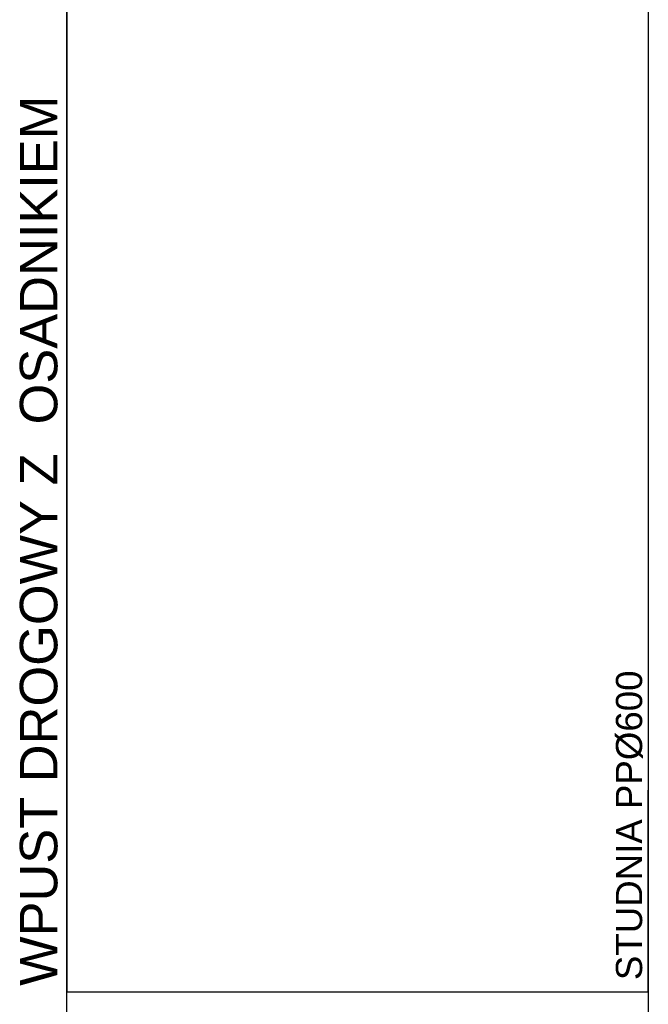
# Model space of a CAD drawing. Extents: x 5552506 to 5553307, y 5642054 to 5642708.
# Tile 66 of 73: x 5553294.36 to 5553298.1, y 5642422.02 to 5642427.88. Entities that reach past the tile are written whole.
import ezdxf
from ezdxf.lldxf.tags import DXFTag

# ---------------------------------------------------------------- set-up
doc = ezdxf.new("R2010")
doc.units = 0
doc.header["$MEASUREMENT"] = 0
doc.layers.add('IS_Tabelka_profilu', color=211, linetype='SOLID')
doc.layers.add('IS_Tabelka_profilu_-_opisy', color=211, linetype='SOLID')
doc.styles.get("Standard").update_dxf_attribs({"font": 'arial.ttf'})
tags = doc.linetypes.add('SOLID', pattern=[10, 10, 0]).pattern_tags.tags
tags[6:7] = [DXFTag(74, 4), DXFTag(75, 0), DXFTag(340, '0'), DXFTag(46, 0.0), DXFTag(50, 0.0), DXFTag(44, 0.0), DXFTag(45, 0.0)]
tags[4:5] = [DXFTag(74, 4), DXFTag(75, 0), DXFTag(340, '0'), DXFTag(46, 0.0), DXFTag(50, 0.0), DXFTag(44, 0.0), DXFTag(45, 0.0)]

msp = doc.modelspace()

# ---------------------------------------------------------------- linework, layer by layer
at = {"layer": 'IS_Tabelka_profilu', "ltscale": 0.01}
for p, q in [((5553298.0993, 5642433.74093), (5553298.0993, 5642422.09093)), ((5553294.6393, 5642433.29093), (5553294.6393, 5642422.09093)), ((5553294.6393, 5642422.09093), (5553294.6393, 5642433.29093)), ((5553294.6393, 5642422.09093), (5553294.6393, 5642423.29093)), ((5553298.0993, 5642422.09093), (5553298.0993, 5642423.29093)), ((5553294.6393, 5642417.29093), (5553294.6393, 5642422.09093)), ((5553294.6393, 5642422.09093), (5553298.0993, 5642422.09093)), ((5553298.0993, 5642422.09093), (5553298.0993, 5642417.29093))]:
    msp.add_line(p, q, dxfattribs=at)

# ---------------------------------------------------------------- texts
at = {"layer": 'IS_Tabelka_profilu_-_opisy', "ltscale": 0.01, "insert": (5553294.58618, 5642424.77679), "char_height": 0.2232, "width": 16.3790963, "attachment_point": 8, "rotation": 90}
msp.add_mtext('\\fArial|b0|i0;WPUST DROGOWY Z  OSADNIKIEM', dxfattribs=at)
at = {"layer": 'IS_Tabelka_profilu_-_opisy', "ltscale": 0.01, "insert": (5553298.06858, 5642423.08254), "char_height": 0.15624, "attachment_point": 8, "rotation": 90}
msp.add_mtext('\\fArial|b0|i0;STUDNIA PP%%C600', dxfattribs=at)

doc.saveas('drawing.dxf')
